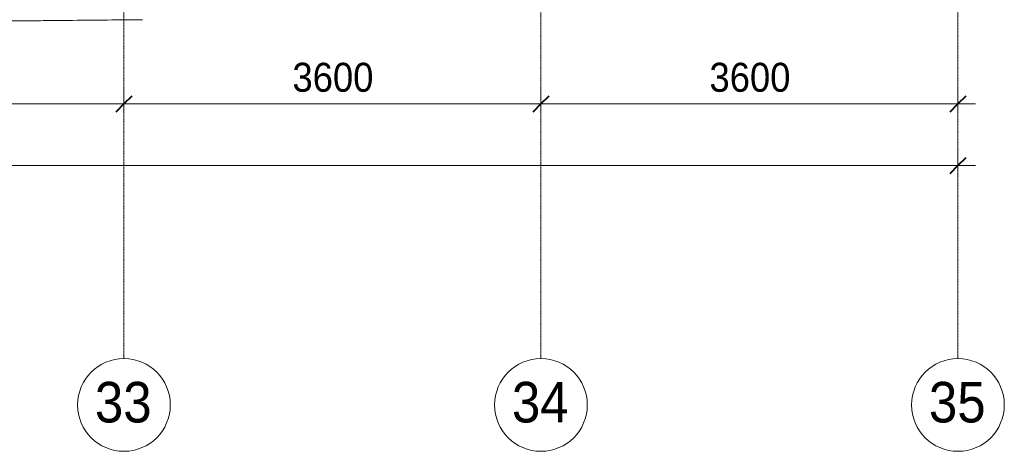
# Model space of a CAD drawing. Header units: millimetres. Extents: x 5617 to 110067, y 7718 to 195801.
# Tile 64 of 81: x 61163 to 69663, y 11226 to 14950. Entities that reach past the tile are written whole.
import ezdxf

# ---------------------------------------------------------------- set-up
doc = ezdxf.new("R2010")
doc.units = ezdxf.units.MM
doc.linetypes.add('Линия сетки', pattern=[25, 20, -2.5, 0, -2.5])
for name, color, linetype, lineweight in [('Оси', 7, 'Continuous', 9), ('Размеры', 7, 'Continuous', 9), ('Размеры-100', 7, 'Continuous', 9), ('Форма', 7, 'Continuous', 18)]:
    doc.layers.add(name, color=color, linetype=linetype, lineweight=lineweight)
doc.styles.add('Arial', font='arial.ttf', dxfattribs={"width": 0.9, "height": 250})
doc.styles.add('Arial_1', font='arial.ttf', dxfattribs={"width": 0.9, "height": 350})
doc.dimstyles.new('Основной_2_5_мм', dxfattribs={"dimscale": 304.8, "dimtxt": 255.06485, "dimasz": 0.463911, "dimexe": 0.492126, "dimexo": 0.492126, "dimgap": 0.098425, "dimtad": 1, "dimdec": 0, "dimdsep": 46, "dimtxsty": 'Arial', "dimblk1": 'OBLIQUE', "dimblk2": 'OBLIQUE', "dimsah": 1, "dimcen": 0.09, "dimdle": 0.492126, "dimazin": 2, "dimtfac": 1, "dimtdec": 4, "dimtix": 1, "dimtmove": 0, "dimatfit": 3, "dimfxl": 1, "dimtvp": 1, "dimtolj": 1, "dimtzin": 0, "dimlwd": 20, "dimlwe": 20, "dimarcsym": 2})

# ---------------------------------------------------------------- blocks, each defined once
blk = doc.blocks.new('135_SLK_K4_AR_FCD_rvt-1-МКСС_К4_L14_48_300_')
at = {"layer": 'Форма', "color": 253, "lineweight": 9, "true_color": 0xaaaaaa}
blk.add_open_spline([(122602.5, 14900.3), (122687.7, 14900.5), (122829.7, 14900.9), (123028.3, 14901.5), (123198.5, 14902.1), (123368.6, 14902.7), (123595.3, 14903.6), (123878.5, 14904.9), (124161.8, 14906.2), (124388.5, 14907.4), (124558.6, 14908.3), (124728.8, 14909.3), (124955.4, 14910.6), (125238.7, 14912.3), (125522, 14914.2), (125748.7, 14915.8), (125975.5, 14917.4), (126259, 14919.4), (126598.8, 14922), (126882.1, 14924.3), (127108.8, 14926.2), (127279, 14927.6), (127449.1, 14929), (127675.8, 14931), (127959, 14933.5), (128242.2, 14936), (128468.9, 14938.1), (128639.1, 14939.7), (128809.3, 14941.3), (129035.9, 14943.4), (129319.1, 14946.2), (129562.4, 14948.5), (129692.5, 14949.8), (129709.3, 14949.9)], degree=3, knots=[-0.3727906, -0.3727906, -0.3727906, -0.3727906, -0.3660714, -0.3616071, -0.3571429, -0.3526786, -0.3482143, -0.3392857, -0.3303571, -0.3258929, -0.3214286, -0.3169643, -0.3125, -0.3035714, -0.2946429, -0.2901786, -0.2857143, -0.2767857, -0.2678571, -0.2589286, -0.2544643, -0.25, -0.2455357, -0.2410714, -0.2321429, -0.2232143, -0.21875, -0.2142857, -0.2098214, -0.2053571, -0.1964286, -0.1875, -0.1861798, -0.1861798, -0.1861798, -0.1861798], dxfattribs=at)
blk = doc.blocks.new('Ось сетки - Круг_Ø8 мм-6577-МКСС_К4_L14_48_300_')
at = {"layer": 'Оси', "lineweight": 20}
for start, end in [(360, 180), (180, 360)]:
    blk.add_arc((0, 0), 4, start, end, dxfattribs=at)
blk = doc.blocks.new('DIMBLOCK13-МКСС_К4_L14_48_300_')
at = {"layer": 'Размеры-100', "lineweight": 20, "transparency": 16777216}
for p, q in [((58462.7, 14223.5), (58462.7, 14373.5)), ((62062.7, 14223.5), (62062.7, 14373.5)), ((58462.7, 14223.5), (62062.7, 14223.5)), ((58462.7, 14223.5), (58462.7, 14173.5)), ((62062.7, 14223.5), (62062.7, 14173.5))]:
    blk.add_line(p, q, dxfattribs=at)
at = {"layer": 'Размеры-100', "lineweight": 40, "transparency": 16777216}
for p, q in [((58462.7, 14223.5), (58533.4, 14294.2)), ((62062.7, 14223.5), (62133.4, 14294.2)), ((58462.7, 14223.5), (58392, 14152.8)), ((62062.7, 14223.5), (61992, 14152.8))]:
    blk.add_line(p, q, dxfattribs=at)
at = {"layer": 'Размеры-100', "color": 0, "lineweight": 20, "transparency": 16777216, "insert": (59917.4, 14578.1), "char_height": 250, "width": 828.765, "attachment_point": 1, "line_spacing_factor": 0.941778, "style": 'Arial'}
blk.add_mtext('3600', dxfattribs=at)
blk = doc.blocks.new('_Oblique')
at = {"color": 0, "linetype": 'ByBlock', "lineweight": -2}
blk.add_line((-0.5, -0.5), (0.5, 0.5), dxfattribs=at)
blk = doc.blocks.new('DIMBLOCK14-МКСС_К4_L14_48_300_')
at = {"layer": 'Размеры-100', "lineweight": 20, "transparency": 16777216}
for p, q in [((62062.7, 14223.5), (62062.7, 14373.5)), ((65662.7, 14223.5), (65662.7, 14373.5)), ((62062.7, 14223.5), (65662.7, 14223.5)), ((62062.7, 14223.5), (62062.7, 14173.5)), ((65662.7, 14223.5), (65662.7, 14173.5))]:
    blk.add_line(p, q, dxfattribs=at)
at = {"layer": 'Размеры-100', "lineweight": 40, "transparency": 16777216}
for p, q in [((62062.7, 14223.5), (62133.4, 14294.2)), ((65662.7, 14223.5), (65733.4, 14294.2)), ((62062.7, 14223.5), (61992, 14152.8)), ((65662.7, 14223.5), (65592, 14152.8))]:
    blk.add_line(p, q, dxfattribs=at)
at = {"layer": 'Размеры-100', "color": 0, "lineweight": 20, "transparency": 16777216, "insert": (63517.4, 14578.1), "char_height": 250, "width": 828.765, "attachment_point": 1, "line_spacing_factor": 0.941778, "style": 'Arial'}
blk.add_mtext('3600', dxfattribs=at)
blk = doc.blocks.new('DIMBLOCK15-МКСС_К4_L14_48_300_')
at = {"layer": 'Размеры-100', "lineweight": 20, "transparency": 16777216}
for p, q in [((65662.7, 14223.5), (65662.7, 14373.5)), ((69262.7, 14223.5), (69262.7, 14373.5)), ((65662.7, 14223.5), (69412.7, 14223.5)), ((65662.7, 14223.5), (65662.7, 14173.5)), ((69262.7, 14223.5), (69262.7, 14173.5))]:
    blk.add_line(p, q, dxfattribs=at)
at = {"layer": 'Размеры-100', "lineweight": 40, "transparency": 16777216}
for p, q in [((65662.7, 14223.5), (65733.4, 14294.2)), ((69262.7, 14223.5), (69333.4, 14294.2)), ((65662.7, 14223.5), (65592, 14152.8)), ((69262.7, 14223.5), (69192, 14152.8))]:
    blk.add_line(p, q, dxfattribs=at)
at = {"layer": 'Размеры-100', "color": 0, "lineweight": 20, "transparency": 16777216, "insert": (67117.4, 14578.1), "char_height": 250, "width": 828.765, "attachment_point": 1, "line_spacing_factor": 0.941778, "style": 'Arial'}
blk.add_mtext('3600', dxfattribs=at)
blk = doc.blocks.new('DIMBLOCK16-МКСС_К4_L14_48_300_')
at = {"layer": 'Размеры-100', "lineweight": 20, "transparency": 16777216}
for p, q in [((29662.7, 13690.7), (29662.7, 13840.7)), ((69262.7, 13690.7), (69262.7, 13840.7)), ((29512.7, 13690.7), (69412.7, 13690.7)), ((29662.7, 13690.7), (29662.7, 13640.7)), ((69262.7, 13690.7), (69262.7, 13640.7))]:
    blk.add_line(p, q, dxfattribs=at)
at = {"layer": 'Размеры-100', "lineweight": 40, "transparency": 16777216}
for p, q in [((29662.7, 13690.7), (29592, 13620)), ((29662.7, 13690.7), (29733.4, 13761.4)), ((69262.7, 13690.7), (69192, 13620)), ((69262.7, 13690.7), (69333.4, 13761.4))]:
    blk.add_line(p, q, dxfattribs=at)
at = {"layer": 'Размеры-100', "color": 0, "lineweight": 20, "transparency": 16777216, "insert": (49031.1, 14045.3), "char_height": 250, "width": 1035.956, "attachment_point": 1, "line_spacing_factor": 0.941778, "style": 'Arial'}
blk.add_mtext('39600', dxfattribs=at)

msp = doc.modelspace()

# ---------------------------------------------------------------- linework, layer by layer
at = {"layer": 'Оси', "linetype": 'Линия сетки'}
for p, q in [((62062.7, 12025.7), (62062.7, 33150)), ((65662.7, 12025.7), (65662.7, 33150)), ((69262.7, 12025.7), (69262.7, 33150))]:
    msp.add_line(p, q, dxfattribs=at)

# ---------------------------------------------------------------- block references
at = {"lineweight": 5}
msp.add_blockref('135_SLK_K4_AR_FCD_rvt-1-МКСС_К4_L14_48_300_', (-67487.3, 0), dxfattribs=at)
at = {"layer": 'Оси', "lineweight": 20, "xscale": 99.99999999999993, "yscale": 99.99999999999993, "zscale": 99.99999999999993}
for p in [(62062.7, 11625.7), (65662.7, 11625.7), (69262.7, 11625.7)]:
    msp.add_blockref('Ось сетки - Круг_Ø8 мм-6577-МКСС_К4_L14_48_300_', p, dxfattribs=at)

# ---------------------------------------------------------------- texts
at = {"layer": 'Оси', "char_height": 350, "width": 606.076, "attachment_point": 1, "style": 'Arial_1'}
for s, insert in [('33', (61812.1, 11824.7)), ('34', (65412.1, 11824.7)), ('35', (69012.1, 11824.7))]:
    msp.add_mtext(s, dxfattribs=dict(at, insert=insert))

# ---------------------------------------------------------------- dimensions: what is measured, and where the dimension line sits
at = {"layer": 'Размеры', "lineweight": 20}
for base, p1, p2, override, picture, middle in [((62062.7, 14223.5), (58462.7, 14323.5), (62062.7, 14323.5), {"dimpost": '<>', "dimfxl": 3600}, 'DIMBLOCK13-МКСС_К4_L14_48_300_', (60262.7, 14381.3)), ((65662.7, 14223.5), (62062.7, 14323.5), (65662.7, 14323.5), {"dimpost": '<>', "dimfxl": 3600}, 'DIMBLOCK14-МКСС_К4_L14_48_300_', (63862.7, 14381.3)), ((69262.7, 14223.5), (65662.7, 14323.5), (69262.7, 14323.5), {"dimpost": '<>', "dimfxl": 3600}, 'DIMBLOCK15-МКСС_К4_L14_48_300_', (67462.7, 14381.3)), ((69262.7, 13690.7), (29662.7, 13790.7), (69262.7, 13790.7), {"dimpost": '<>', "dimfxl": 39600}, 'DIMBLOCK16-МКСС_К4_L14_48_300_', (49462.7, 13848.4))]:
    dim = msp.add_linear_dim(base=base, p1=p1, p2=p2, dimstyle='Основной_2_5_мм', override=override, dxfattribs=at)
    dim.commit()
    dim.dimension.update_dxf_attribs({"geometry": picture, "text_midpoint": middle})

doc.saveas('drawing.dxf')
